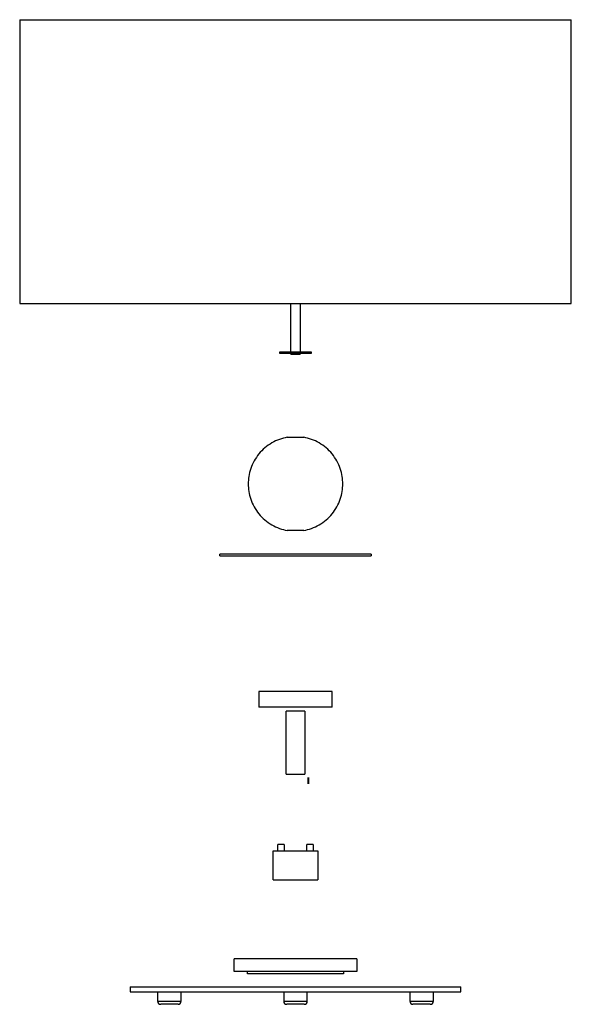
# Paper-space layout '_Inferior' of a CAD drawing. Header units: millimetres. Extents: x -2652 to -2302, y 876 to 1500.
import ezdxf

# ---------------------------------------------------------------- set-up
doc = ezdxf.new("R2010")
doc.units = ezdxf.units.MM

psp = doc.layouts.new('_Inferior')

# ---------------------------------------------------------------- linework, layer by layer
at = {"color": 7, "linetype": 'Continuous', "lineweight": 25}
for p, q in [((-2651.52, 1500.49), (-2651.52, 1320.49)), ((-2651.52, 1500.49), (-2301.52, 1500.49)), ((-2301.52, 1320.49), (-2301.52, 1500.49)), ((-2651.52, 1320.49), (-2301.52, 1320.49)), ((-2479.52, 1289.77), (-2479.52, 1320.49)), ((-2473.52, 1320.49), (-2473.52, 1289.77)), ((-2486.47, 1288.77), (-2486.47, 1289.77)), ((-2479.52, 1288.25), (-2479.52, 1288.77)), ((-2473.52, 1288.77), (-2473.52, 1288.25)), ((-2466.57, 1289.77), (-2466.57, 1288.77)), ((-2524.52, 1160.53), (-2524.52, 1161.53)), ((-2428.52, 1161.53), (-2428.52, 1160.53)), ((-2499.82, 1074.39), (-2499.82, 1064.39)), ((-2453.21, 1074.39), (-2499.82, 1074.39)), ((-2453.21, 1064.39), (-2453.21, 1074.39)), ((-2453.21, 1064.39), (-2499.82, 1064.39)), ((-2482.52, 1021.91), (-2482.52, 1061.91)), ((-2470.52, 1061.91), (-2470.52, 1021.91)), ((-2487.77, 973.4), (-2487.74, 977.4)), ((-2483.8, 977.4), (-2483.77, 973.4)), ((-2469.27, 973.4), (-2469.24, 977.4)), ((-2465.3, 977.4), (-2465.27, 973.4)), ((-2490.77, 954.9), (-2490.77, 973.4)), ((-2462.27, 973.4), (-2462.27, 954.9)), ((-2515.52, 896.9), (-2515.52, 904.9)), ((-2437.52, 904.9), (-2437.52, 896.9)), ((-2507.02, 895.36), (-2507.02, 896.86)), ((-2446.02, 896.86), (-2446.02, 895.36)), ((-2581.52, 887), (-2581.52, 884)), ((-2581.52, 887), (-2371.52, 887)), ((-2371.52, 884), (-2371.52, 887)), ((-2581.52, 884), (-2371.52, 884)), ((-2564.02, 884), (-2564.02, 878)), ((-2549.02, 878), (-2549.02, 884)), ((-2484.02, 884), (-2484.02, 878)), ((-2469.02, 878), (-2469.02, 884)), ((-2404.02, 884), (-2404.02, 878)), ((-2389.02, 878), (-2389.02, 884)), ((-2551.02, 876), (-2562.02, 876)), ((-2471.02, 876), (-2482.02, 876)), ((-2391.02, 876), (-2402.02, 876))]:
    psp.add_line(p, q, dxfattribs=at)
at = {"color": 8, "linetype": 'Continuous', "lineweight": 25}
for p, q in [((-2564.02, 878), (-2549.02, 878)), ((-2484.02, 878), (-2469.02, 878)), ((-2404.02, 878), (-2389.02, 878))]:
    psp.add_line(p, q, dxfattribs=at)
at = {"color": 7, "linetype": 'Continuous', "lineweight": 25}
for centre, start, end in [((-2562.02, 878), 180, 270), ((-2551.02, 878), 270, 0), ((-2482.02, 878), 180, 270), ((-2471.02, 878), 270, 0), ((-2402.02, 878), 180, 270), ((-2391.02, 878), 270, 0)]:
    psp.add_arc(centre, 2, start, end, dxfattribs=at)
for points, knots in [([(-2486.47, 1289.77), (-2486.46, 1289.77), (-2486.46, 1289.77), (-2486.45, 1289.77), (-2486.43, 1289.77), (-2486.39, 1289.77), (-2486.35, 1289.77), (-2486.26, 1289.77), (-2486.09, 1289.77), (-2485.78, 1289.77), (-2485.37, 1289.77), (-2484.68, 1289.77), (-2483.6, 1289.77), (-2482.01, 1289.77), (-2480.23, 1289.77), (-2478.37, 1289.77), (-2476.52, 1289.77), (-2474.66, 1289.77), (-2472.8, 1289.77), (-2471.02, 1289.77), (-2469.43, 1289.77), (-2468.35, 1289.77), (-2467.67, 1289.77), (-2467.25, 1289.77), (-2466.94, 1289.77), (-2466.74, 1289.77), (-2466.63, 1289.77), (-2466.58, 1289.77), (-2466.57, 1289.77), (-2466.57, 1289.77)], [0, 0, 0, 0, 0.009733, 0.019448, 0.029154, 0.038861, 0.048576, 0.05831, 0.089204, 0.120102, 0.152284, 0.18447, 0.250119, 0.315768, 0.380053, 0.441772, 0.500003, 0.558234, 0.619953, 0.684238, 0.749888, 0.815537, 0.847718, 0.879904, 0.910798, 0.941696, 0.961142, 0.980552, 1, 1, 1, 1]), ([(-2466.57, 1288.77), (-2466.57, 1288.77), (-2466.57, 1288.77), (-2466.58, 1288.77), (-2466.61, 1288.77), (-2466.64, 1288.77), (-2466.68, 1288.77), (-2466.77, 1288.77), (-2466.94, 1288.77), (-2467.25, 1288.77), (-2467.67, 1288.77), (-2468.35, 1288.77), (-2469.43, 1288.77), (-2471.02, 1288.77), (-2472.8, 1288.77), (-2474.66, 1288.77), (-2476.52, 1288.77), (-2478.37, 1288.77), (-2480.23, 1288.77), (-2482.01, 1288.77), (-2483.6, 1288.77), (-2484.68, 1288.77), (-2485.37, 1288.77), (-2485.78, 1288.77), (-2486.09, 1288.77), (-2486.29, 1288.77), (-2486.4, 1288.77), (-2486.45, 1288.77), (-2486.46, 1288.77), (-2486.47, 1288.77)], [0, 0, 0, 0, 0.009733, 0.019448, 0.029155, 0.038861, 0.048577, 0.05831, 0.089205, 0.120102, 0.152285, 0.18447, 0.250119, 0.315768, 0.380053, 0.441772, 0.500003, 0.558234, 0.619953, 0.684238, 0.749888, 0.815537, 0.847719, 0.879904, 0.910799, 0.941696, 0.961142, 0.980553, 1, 1, 1, 1]), ([(-2479.52, 1288.25), (-2479.52, 1288.25), (-2479.45, 1288.25), (-2479.16, 1288.25), (-2478.93, 1288.25), (-2478.34, 1288.25), (-2477.99, 1288.25), (-2477.25, 1288.25), (-2476.87, 1288.25), (-2476.16, 1288.25), (-2475.78, 1288.25), (-2475.04, 1288.25), (-2474.69, 1288.25), (-2474.1, 1288.25), (-2473.87, 1288.25), (-2473.58, 1288.25), (-2473.52, 1288.25), (-2473.52, 1288.25)], [0, 0, 0, 0, 0.125, 0.125, 0.25, 0.25, 0.375, 0.375, 0.5, 0.5, 0.625, 0.625, 0.75, 0.75, 0.875, 0.875, 1, 1, 1, 1]), ([(-2481.77, 1235.61), (-2483.4, 1235.32), (-2485.05, 1234.88), (-2488.31, 1233.71), (-2489.93, 1232.96), (-2493.03, 1231.18), (-2494.52, 1230.13), (-2497.3, 1227.78), (-2498.58, 1226.48), (-2500.88, 1223.66), (-2501.9, 1222.16), (-2503.63, 1219.03), (-2504.34, 1217.41), (-2505.46, 1214.14), (-2505.87, 1212.49), (-2506.39, 1209.23), (-2506.52, 1207.62), (-2506.52, 1204.51), (-2506.39, 1202.91), (-2505.87, 1199.65), (-2505.46, 1198), (-2504.34, 1194.73), (-2503.63, 1193.11), (-2501.9, 1189.98), (-2500.88, 1188.48), (-2498.58, 1185.66), (-2497.3, 1184.36), (-2494.52, 1182.01), (-2493.03, 1180.96), (-2489.93, 1179.18), (-2488.31, 1178.43), (-2485.05, 1177.26), (-2483.4, 1176.82), (-2481.77, 1176.53)], [0, 0, 0, 0, 0.0625, 0.0625, 0.125, 0.125, 0.1875, 0.1875, 0.25, 0.25, 0.3125, 0.3125, 0.375, 0.375, 0.4375, 0.4375, 0.5, 0.5, 0.5625, 0.5625, 0.625, 0.625, 0.6875, 0.6875, 0.75, 0.75, 0.8125, 0.8125, 0.875, 0.875, 0.9375, 0.9375, 1, 1, 1, 1]), ([(-2481.77, 1235.61), (-2481.77, 1235.61), (-2481.65, 1235.61), (-2481.27, 1235.61), (-2481.11, 1235.61), (-2480.71, 1235.61), (-2480.48, 1235.61), (-2479.97, 1235.61), (-2479.69, 1235.61), (-2479.09, 1235.61), (-2478.77, 1235.61), (-2477.8, 1235.61), (-2477.13, 1235.61), (-2475.9, 1235.61), (-2475.23, 1235.61), (-2474.26, 1235.61), (-2473.94, 1235.61), (-2473.34, 1235.61), (-2473.06, 1235.61), (-2472.55, 1235.61), (-2472.32, 1235.61), (-2471.92, 1235.61), (-2471.76, 1235.61), (-2471.38, 1235.61), (-2471.27, 1235.61), (-2471.27, 1235.61)], [0, 0, 0, 0, 0.125, 0.125, 0.1875, 0.1875, 0.25, 0.25, 0.3125, 0.3125, 0.375, 0.375, 0.5, 0.5, 0.625, 0.625, 0.6875, 0.6875, 0.75, 0.75, 0.8125, 0.8125, 0.875, 0.875, 1, 1, 1, 1]), ([(-2471.27, 1176.53), (-2469.63, 1176.82), (-2467.98, 1177.26), (-2464.72, 1178.43), (-2463.1, 1179.18), (-2460, 1180.96), (-2458.51, 1182.01), (-2455.73, 1184.36), (-2454.45, 1185.66), (-2452.15, 1188.48), (-2451.13, 1189.98), (-2449.4, 1193.11), (-2448.69, 1194.73), (-2447.57, 1198), (-2447.16, 1199.65), (-2446.64, 1202.91), (-2446.52, 1204.51), (-2446.52, 1207.62), (-2446.64, 1209.23), (-2447.16, 1212.49), (-2447.57, 1214.14), (-2448.69, 1217.41), (-2449.4, 1219.03), (-2451.13, 1222.16), (-2452.15, 1223.66), (-2454.45, 1226.48), (-2455.73, 1227.78), (-2458.51, 1230.13), (-2460, 1231.18), (-2463.1, 1232.96), (-2464.72, 1233.71), (-2467.98, 1234.88), (-2469.63, 1235.32), (-2471.27, 1235.61)], [0, 0, 0, 0, 0.0625, 0.0625, 0.125, 0.125, 0.1875, 0.1875, 0.25, 0.25, 0.3125, 0.3125, 0.375, 0.375, 0.4375, 0.4375, 0.5, 0.5, 0.5625, 0.5625, 0.625, 0.625, 0.6875, 0.6875, 0.75, 0.75, 0.8125, 0.8125, 0.875, 0.875, 0.9375, 0.9375, 1, 1, 1, 1]), ([(-2471.27, 1176.53), (-2471.27, 1176.53), (-2471.38, 1176.53), (-2471.76, 1176.53), (-2471.92, 1176.53), (-2472.32, 1176.53), (-2472.55, 1176.53), (-2473.06, 1176.53), (-2473.34, 1176.53), (-2473.94, 1176.53), (-2474.26, 1176.53), (-2475.23, 1176.53), (-2475.9, 1176.53), (-2477.13, 1176.53), (-2477.8, 1176.53), (-2478.77, 1176.53), (-2479.09, 1176.53), (-2479.69, 1176.53), (-2479.97, 1176.53), (-2480.48, 1176.53), (-2480.71, 1176.53), (-2481.11, 1176.53), (-2481.27, 1176.53), (-2481.65, 1176.53), (-2481.77, 1176.53), (-2481.77, 1176.53)], [0, 0, 0, 0, 0.125, 0.125, 0.1875, 0.1875, 0.25, 0.25, 0.3125, 0.3125, 0.375, 0.375, 0.5, 0.5, 0.625, 0.625, 0.6875, 0.6875, 0.75, 0.75, 0.8125, 0.8125, 0.875, 0.875, 1, 1, 1, 1]), ([(-2428.52, 1161.53), (-2428.52, 1161.53), (-2428.77, 1161.53), (-2429.87, 1161.53), (-2430.72, 1161.53), (-2433.05, 1161.53), (-2434.55, 1161.53), (-2438.13, 1161.53), (-2440.23, 1161.53), (-2444.92, 1161.53), (-2447.5, 1161.53), (-2452.99, 1161.53), (-2455.89, 1161.53), (-2461.8, 1161.53), (-2464.81, 1161.53), (-2470.75, 1161.53), (-2473.69, 1161.53), (-2479.34, 1161.53), (-2482.28, 1161.53), (-2488.22, 1161.53), (-2491.23, 1161.53), (-2497.14, 1161.53), (-2500.04, 1161.53), (-2505.53, 1161.53), (-2508.11, 1161.53), (-2512.8, 1161.53), (-2514.9, 1161.53), (-2518.49, 1161.53), (-2519.98, 1161.53), (-2522.31, 1161.53), (-2523.16, 1161.53), (-2524.26, 1161.53), (-2524.52, 1161.53), (-2524.52, 1161.53)], [0, 0, 0, 0, 0.0625, 0.0625, 0.125, 0.125, 0.1875, 0.1875, 0.25, 0.25, 0.3125, 0.3125, 0.375, 0.375, 0.4375, 0.4375, 0.5, 0.5, 0.5625, 0.5625, 0.625, 0.625, 0.6875, 0.6875, 0.75, 0.75, 0.8125, 0.8125, 0.875, 0.875, 0.9375, 0.9375, 1, 1, 1, 1]), ([(-2524.52, 1160.53), (-2524.52, 1160.53), (-2524.26, 1160.53), (-2523.16, 1160.53), (-2522.31, 1160.53), (-2519.98, 1160.53), (-2518.49, 1160.53), (-2514.9, 1160.53), (-2512.8, 1160.53), (-2508.11, 1160.53), (-2505.53, 1160.53), (-2500.04, 1160.53), (-2497.14, 1160.53), (-2491.23, 1160.53), (-2488.22, 1160.53), (-2482.28, 1160.53), (-2479.34, 1160.53), (-2473.69, 1160.53), (-2470.75, 1160.53), (-2464.81, 1160.53), (-2461.8, 1160.53), (-2455.89, 1160.53), (-2452.99, 1160.53), (-2447.5, 1160.53), (-2444.92, 1160.53), (-2440.23, 1160.53), (-2438.13, 1160.53), (-2434.55, 1160.53), (-2433.05, 1160.53), (-2430.72, 1160.53), (-2429.87, 1160.53), (-2428.77, 1160.53), (-2428.52, 1160.53), (-2428.52, 1160.53)], [0, 0, 0, 0, 0.0625, 0.0625, 0.125, 0.125, 0.1875, 0.1875, 0.25, 0.25, 0.3125, 0.3125, 0.375, 0.375, 0.4375, 0.4375, 0.5, 0.5, 0.5625, 0.5625, 0.625, 0.625, 0.6875, 0.6875, 0.75, 0.75, 0.8125, 0.8125, 0.875, 0.875, 0.9375, 0.9375, 1, 1, 1, 1]), ([(-2470.52, 1061.91), (-2470.52, 1061.91), (-2470.55, 1061.91), (-2470.68, 1061.91), (-2470.79, 1061.91), (-2471.08, 1061.91), (-2471.27, 1061.91), (-2471.72, 1061.91), (-2471.98, 1061.91), (-2472.57, 1061.91), (-2472.89, 1061.91), (-2473.57, 1061.91), (-2473.94, 1061.91), (-2474.68, 1061.91), (-2475.05, 1061.91), (-2475.79, 1061.91), (-2476.16, 1061.91), (-2476.87, 1061.91), (-2477.24, 1061.91), (-2477.98, 1061.91), (-2478.35, 1061.91), (-2479.09, 1061.91), (-2479.46, 1061.91), (-2480.14, 1061.91), (-2480.46, 1061.91), (-2481.05, 1061.91), (-2481.31, 1061.91), (-2481.76, 1061.91), (-2481.95, 1061.91), (-2482.24, 1061.91), (-2482.35, 1061.91), (-2482.48, 1061.91), (-2482.52, 1061.91), (-2482.52, 1061.91)], [0, 0, 0, 0, 0.0625, 0.0625, 0.125, 0.125, 0.1875, 0.1875, 0.25, 0.25, 0.3125, 0.3125, 0.375, 0.375, 0.4375, 0.4375, 0.5, 0.5, 0.5625, 0.5625, 0.625, 0.625, 0.6875, 0.6875, 0.75, 0.75, 0.8125, 0.8125, 0.875, 0.875, 0.9375, 0.9375, 1, 1, 1, 1]), ([(-2482.52, 1021.91), (-2482.52, 1021.91), (-2482.48, 1021.91), (-2482.35, 1021.91), (-2482.24, 1021.91), (-2481.95, 1021.91), (-2481.76, 1021.91), (-2481.31, 1021.91), (-2481.05, 1021.91), (-2480.46, 1021.91), (-2480.14, 1021.91), (-2479.46, 1021.91), (-2479.09, 1021.91), (-2478.35, 1021.91), (-2477.98, 1021.91), (-2477.24, 1021.91), (-2476.87, 1021.91), (-2476.16, 1021.91), (-2475.79, 1021.91), (-2475.05, 1021.91), (-2474.68, 1021.91), (-2473.94, 1021.91), (-2473.57, 1021.91), (-2472.89, 1021.91), (-2472.57, 1021.91), (-2471.98, 1021.91), (-2471.72, 1021.91), (-2471.27, 1021.91), (-2471.08, 1021.91), (-2470.79, 1021.91), (-2470.68, 1021.91), (-2470.55, 1021.91), (-2470.52, 1021.91), (-2470.52, 1021.91)], [0, 0, 0, 0, 0.0625, 0.0625, 0.125, 0.125, 0.1875, 0.1875, 0.25, 0.25, 0.3125, 0.3125, 0.375, 0.375, 0.4375, 0.4375, 0.5, 0.5, 0.5625, 0.5625, 0.625, 0.625, 0.6875, 0.6875, 0.75, 0.75, 0.8125, 0.8125, 0.875, 0.875, 0.9375, 0.9375, 1, 1, 1, 1]), ([(-2468.52, 1015.91), (-2468.52, 1015.91), (-2468.52, 1015.91), (-2468.52, 1015.92), (-2468.52, 1015.94), (-2468.52, 1015.97), (-2468.52, 1016), (-2468.52, 1016.08), (-2468.52, 1016.22), (-2468.52, 1016.48), (-2468.52, 1016.8), (-2468.52, 1017.15), (-2468.52, 1017.52), (-2468.52, 1017.9), (-2468.52, 1018.28), (-2468.52, 1018.65), (-2468.52, 1019.01), (-2468.52, 1019.32), (-2468.52, 1019.58), (-2468.52, 1019.75), (-2468.52, 1019.85), (-2468.52, 1019.9), (-2468.52, 1019.9), (-2468.52, 1019.91)], [0, 0, 0, 0, 0.020155, 0.040152, 0.06007, 0.079989, 0.099989, 0.120149, 0.185111, 0.250094, 0.315055, 0.380038, 0.440023, 0.500029, 0.560016, 0.620021, 0.684983, 0.749965, 0.814926, 0.879909, 0.920041, 0.959858, 1, 1, 1, 1]), ([(-2468.02, 1015.91), (-2468.02, 1015.91), (-2468.02, 1015.95), (-2468.02, 1016.14), (-2468.02, 1016.3), (-2468.02, 1016.68), (-2468.02, 1016.92), (-2468.02, 1017.41), (-2468.02, 1017.67), (-2468.02, 1018.14), (-2468.02, 1018.39), (-2468.02, 1018.88), (-2468.02, 1019.12), (-2468.02, 1019.51), (-2468.02, 1019.66), (-2468.02, 1019.86), (-2468.02, 1019.9), (-2468.02, 1019.91)], [0, 0, 0, 0, 0.125, 0.125, 0.25, 0.25, 0.375, 0.375, 0.5, 0.5, 0.625, 0.625, 0.75, 0.75, 0.875, 0.875, 1, 1, 1, 1]), ([(-2483.8, 977.4), (-2483.8, 977.4), (-2483.84, 977.4), (-2484.03, 977.4), (-2484.18, 977.4), (-2484.56, 977.4), (-2484.8, 977.4), (-2485.28, 977.4), (-2485.53, 977.4), (-2486, 977.4), (-2486.25, 977.4), (-2486.73, 977.4), (-2486.97, 977.4), (-2487.35, 977.4), (-2487.5, 977.4), (-2487.69, 977.4), (-2487.74, 977.4), (-2487.74, 977.4)], [0, 0, 0, 0, 0.125, 0.125, 0.25, 0.25, 0.375, 0.375, 0.5, 0.5, 0.625, 0.625, 0.75, 0.75, 0.875, 0.875, 1, 1, 1, 1]), ([(-2465.3, 977.4), (-2465.3, 977.4), (-2465.34, 977.4), (-2465.53, 977.4), (-2465.68, 977.4), (-2466.06, 977.4), (-2466.3, 977.4), (-2466.78, 977.4), (-2467.03, 977.4), (-2467.5, 977.4), (-2467.75, 977.4), (-2468.23, 977.4), (-2468.47, 977.4), (-2468.85, 977.4), (-2469, 977.4), (-2469.19, 977.4), (-2469.24, 977.4), (-2469.24, 977.4)], [0, 0, 0, 0, 0.125, 0.125, 0.25, 0.25, 0.375, 0.375, 0.5, 0.5, 0.625, 0.625, 0.75, 0.75, 0.875, 0.875, 1, 1, 1, 1]), ([(-2490.77, 973.4), (-2490.76, 973.4), (-2490.76, 973.4), (-2490.75, 973.4), (-2490.72, 973.4), (-2490.69, 973.4), (-2490.65, 973.4), (-2490.59, 973.4), (-2490.47, 973.4), (-2490.23, 973.4), (-2489.78, 973.4), (-2489.19, 973.4), (-2488.21, 973.4), (-2486.66, 973.4), (-2484.38, 973.4), (-2481.83, 973.4), (-2479.17, 973.4), (-2476.52, 973.4), (-2473.86, 973.4), (-2471.2, 973.4), (-2468.65, 973.4), (-2466.37, 973.4), (-2464.82, 973.4), (-2463.84, 973.4), (-2463.25, 973.4), (-2462.8, 973.4), (-2462.54, 973.4), (-2462.39, 973.4), (-2462.32, 973.4), (-2462.27, 973.4), (-2462.27, 973.4), (-2462.27, 973.4)], [0, 0, 0, 0, 0.008344, 0.016674, 0.024995, 0.033314, 0.041636, 0.049966, 0.058311, 0.089205, 0.120102, 0.152285, 0.18447, 0.250119, 0.315767, 0.380052, 0.441771, 0.500002, 0.558232, 0.619951, 0.684236, 0.749885, 0.815534, 0.847716, 0.879901, 0.910795, 0.941693, 0.956284, 0.970846, 0.985407, 1, 1, 1, 1]), ([(-2490.77, 954.9), (-2490.77, 954.9), (-2490.69, 954.9), (-2490.36, 954.9), (-2490.11, 954.9), (-2489.42, 954.9), (-2488.97, 954.9), (-2487.91, 954.9), (-2487.29, 954.9), (-2485.9, 954.9), (-2485.13, 954.9), (-2483.5, 954.9), (-2482.64, 954.9), (-2480.88, 954.9), (-2479.99, 954.9), (-2478.23, 954.9), (-2477.35, 954.9), (-2475.68, 954.9), (-2474.8, 954.9), (-2473.04, 954.9), (-2472.15, 954.9), (-2470.39, 954.9), (-2469.53, 954.9), (-2467.9, 954.9), (-2467.13, 954.9), (-2465.74, 954.9), (-2465.12, 954.9), (-2464.06, 954.9), (-2463.61, 954.9), (-2462.92, 954.9), (-2462.67, 954.9), (-2462.34, 954.9), (-2462.27, 954.9), (-2462.27, 954.9)], [0, 0, 0, 0, 0.0625, 0.0625, 0.125, 0.125, 0.1875, 0.1875, 0.25, 0.25, 0.3125, 0.3125, 0.375, 0.375, 0.4375, 0.4375, 0.5, 0.5, 0.5625, 0.5625, 0.625, 0.625, 0.6875, 0.6875, 0.75, 0.75, 0.8125, 0.8125, 0.875, 0.875, 0.9375, 0.9375, 1, 1, 1, 1]), ([(-2437.52, 904.9), (-2437.52, 904.9), (-2437.72, 904.9), (-2438.61, 904.9), (-2439.3, 904.9), (-2441.2, 904.9), (-2442.41, 904.9), (-2445.33, 904.9), (-2447.03, 904.9), (-2450.84, 904.9), (-2452.94, 904.9), (-2457.4, 904.9), (-2459.76, 904.9), (-2464.56, 904.9), (-2467, 904.9), (-2471.83, 904.9), (-2474.22, 904.9), (-2478.81, 904.9), (-2481.2, 904.9), (-2486.03, 904.9), (-2488.47, 904.9), (-2493.27, 904.9), (-2495.63, 904.9), (-2500.09, 904.9), (-2502.19, 904.9), (-2506, 904.9), (-2507.7, 904.9), (-2510.62, 904.9), (-2511.83, 904.9), (-2513.73, 904.9), (-2514.42, 904.9), (-2515.31, 904.9), (-2515.52, 904.9), (-2515.52, 904.9)], [0, 0, 0, 0, 0.0625, 0.0625, 0.125, 0.125, 0.1875, 0.1875, 0.25, 0.25, 0.3125, 0.3125, 0.375, 0.375, 0.4375, 0.4375, 0.5, 0.5, 0.5625, 0.5625, 0.625, 0.625, 0.6875, 0.6875, 0.75, 0.75, 0.8125, 0.8125, 0.875, 0.875, 0.9375, 0.9375, 1, 1, 1, 1]), ([(-2437.52, 896.9), (-2437.52, 896.9), (-2437.52, 896.9), (-2437.54, 896.9), (-2437.56, 896.9), (-2437.6, 896.9), (-2437.65, 896.9), (-2437.71, 896.9), (-2437.78, 896.9), (-2437.86, 896.9), (-2437.95, 896.9), (-2438.05, 896.9), (-2438.35, 896.9), (-2438.97, 896.9), (-2440.21, 896.9), (-2441.83, 896.9), (-2443.83, 896.9), (-2446.19, 896.9), (-2448.89, 896.9), (-2451.88, 896.9), (-2455.11, 896.9), (-2458.54, 896.9), (-2462.09, 896.9), (-2465.72, 896.9), (-2469.34, 896.9), (-2472.95, 896.9), (-2476.52, 896.9), (-2480.08, 896.9), (-2483.69, 896.9), (-2487.31, 896.9), (-2490.94, 896.9), (-2494.49, 896.9), (-2497.92, 896.9), (-2501.15, 896.9), (-2504.14, 896.9), (-2506.84, 896.9), (-2509.2, 896.9), (-2511.2, 896.9), (-2512.82, 896.9), (-2514.06, 896.9), (-2514.73, 896.9), (-2515.07, 896.9), (-2515.23, 896.9), (-2515.36, 896.9), (-2515.45, 896.9), (-2515.5, 896.9), (-2515.51, 896.9), (-2515.52, 896.9)], [0, 0, 0, 0, 0.005308, 0.010609, 0.015905, 0.021198, 0.026488, 0.031777, 0.037068, 0.04236, 0.047656, 0.052958, 0.058266, 0.089137, 0.120009, 0.152166, 0.184325, 0.217167, 0.25001, 0.282852, 0.315695, 0.347853, 0.380012, 0.410883, 0.441755, 0.470877, 0.500001, 0.529123, 0.558247, 0.589118, 0.61999, 0.652148, 0.684306, 0.717148, 0.749991, 0.782833, 0.815676, 0.847834, 0.879993, 0.910864, 0.941736, 0.951461, 0.961169, 0.970868, 0.980566, 0.990274, 1, 1, 1, 1]), ([(-2446.02, 895.36), (-2446.02, 895.36), (-2446.02, 895.36), (-2446.03, 895.36), (-2446.06, 895.36), (-2446.09, 895.36), (-2446.14, 895.36), (-2446.2, 895.36), (-2446.26, 895.36), (-2446.34, 895.36), (-2446.43, 895.36), (-2446.66, 895.36), (-2447.16, 895.36), (-2448.13, 895.36), (-2449.39, 895.36), (-2450.95, 895.36), (-2452.8, 895.36), (-2454.91, 895.36), (-2457.25, 895.36), (-2459.78, 895.36), (-2462.46, 895.36), (-2465.23, 895.36), (-2468.07, 895.36), (-2471.81, 895.36), (-2476.52, 895.36), (-2481.22, 895.36), (-2484.96, 895.36), (-2487.8, 895.36), (-2490.57, 895.36), (-2493.25, 895.36), (-2495.78, 895.36), (-2498.12, 895.36), (-2500.23, 895.36), (-2502.08, 895.36), (-2503.64, 895.36), (-2504.9, 895.36), (-2505.87, 895.36), (-2506.41, 895.36), (-2506.7, 895.36), (-2506.84, 895.36), (-2506.94, 895.36), (-2507, 895.36), (-2507.01, 895.36), (-2507.02, 895.36)], [0, 0, 0, 0, 0.005839, 0.01167, 0.017495, 0.023317, 0.029136, 0.034956, 0.040777, 0.046602, 0.052434, 0.058273, 0.089147, 0.120023, 0.152185, 0.184348, 0.217194, 0.250041, 0.282887, 0.315734, 0.347896, 0.380058, 0.410933, 0.441809, 0.500001, 0.558193, 0.589068, 0.619944, 0.652105, 0.684268, 0.717114, 0.749961, 0.782807, 0.815655, 0.847816, 0.879979, 0.910854, 0.94173, 0.953399, 0.965045, 0.976684, 0.98833, 1, 1, 1, 1])]:
    psp.add_open_spline(points, degree=3, knots=knots, dxfattribs=at)

doc.saveas('drawing.dxf')
